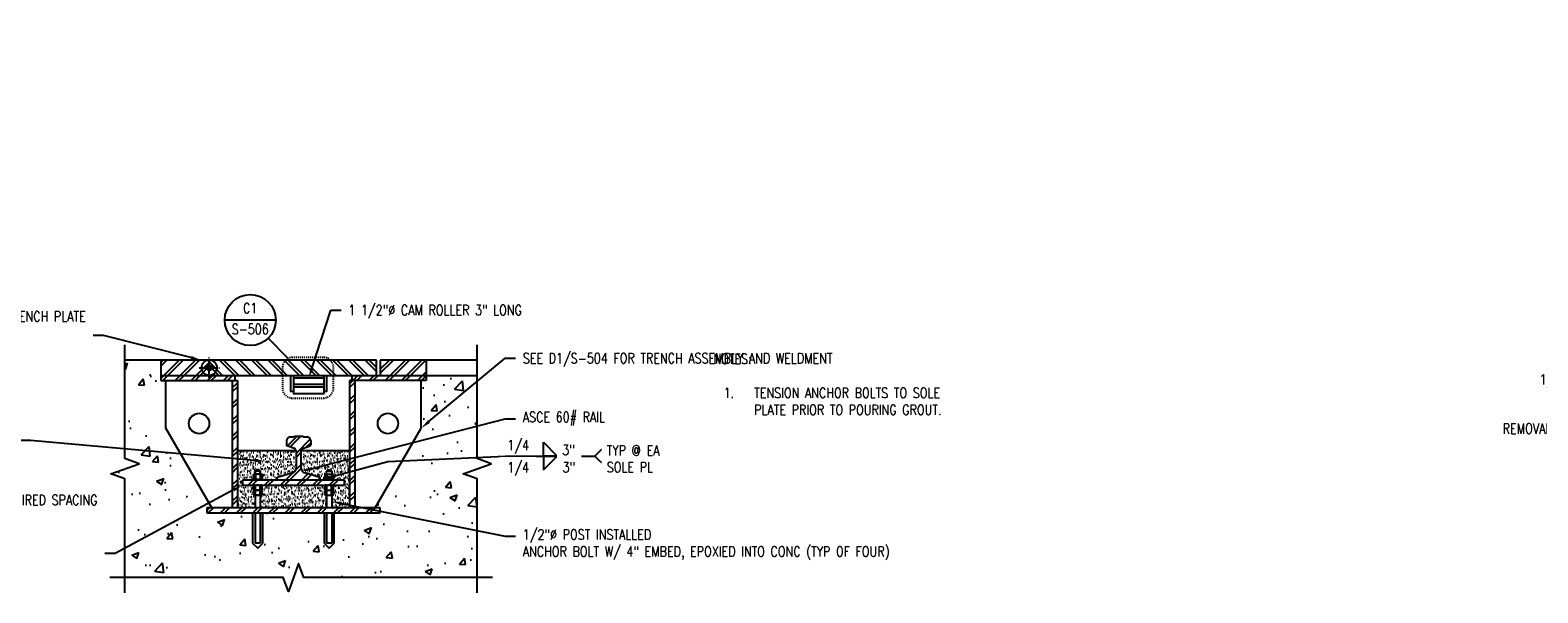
# Model space of a CAD drawing. Header units: inches. Extents: x -95 to 872, y 73 to 257.
# Tile 17 of 31: x 490 to 638, y 85 to 140. Entities that reach past the tile are written whole.
import ezdxf
from ezdxf import colors
from ezdxf.entities.mleader import LeaderData, LeaderLine
from ezdxf.enums import TextEntityAlignment as Align
from ezdxf.math import Vec2, Vec3

# ---------------------------------------------------------------- set-up
doc = ezdxf.new("R2010")
doc.units = ezdxf.units.IN
doc.header["$MEASUREMENT"] = 0
doc.linetypes.add('CENTER2', pattern=[1.125, 0.75, -0.125, 0.125, -0.125])
doc.linetypes.add('Dash', pattern=[0.25, 0.125, -0.125])
for name, color, linetype in [('A-ANNO-NOTE', 2, 'Continuous'), ('A-ANNO-SYMB', 2, 'Continuous'), ('G-ANNO-REFR', 2, 'Continuous'), ('G-Anno-Std-Cntr', 1, 'CENTER2'), ('M-DETL-PATT', 1, 'Continuous'), ('S-ANNO-NOTE', 2, 'Continuous'), ('S-ANNO-SYMB', 2, 'Continuous'), ('S-ANNO-TEXT', 2, 'Continuous'), ('S-DETL', 90, 'Continuous'), ('S-DETL-MEDM', 3, 'Continuous'), ('S-DETL-THIN', 1, 'Continuous')]:
    doc.layers.add(name, color=color, linetype=linetype)
doc.layers.add('A-WALL-PATT', color=9, linetype='Continuous', lineweight=18, true_color=0x808080)
doc.styles.add('AEC_COMN_TITLE', font='romans.shx', dxfattribs={"width": 0.8, "height": 0.1875})
doc.styles.add('Annotative', font='romans.shx', dxfattribs={"width": 0.8, "height": 0.125})
doc.styles.add('ROMANS', font='romans.shx', dxfattribs={"width": 0.8})
pattern_1 = [(45, (455.7008, -8.487), (-0.79196, 0.79196), []), (45, (455.7008, -7.287), (-0.79196, 0.79196), [])]

# ---------------------------------------------------------------- blocks, each defined once
blk = doc.blocks.new('*U24')
at = {"layer": 'G-Anno-Std-Cntr', "color": 0, "lineweight": -3, "transparency": 16777216}
for p, q in [((-1, 0), (-0.05, 0)), ((0, 0.05), (0, 1)), ((0.05, 0), (1, 0)), ((0, -1), (0, -0.05))]:
    blk.add_line(p, q, dxfattribs=at)
at = {"layer": 'G-Anno-Std-Cntr', "color": 0, "linetype": 'Continuous', "lineweight": -3, "transparency": 16777216}
for p, q in [((-0.03, 0), (0.03, 0)), ((0, -0.03), (0, 0.03))]:
    blk.add_line(p, q, dxfattribs=at)
blk = doc.blocks.new('HDR-Si_Weld-Symbol - Both-1969908-TRENCH AT MAGAZINE OPEN COVER')
at = {"layer": 'A-ANNO-NOTE'}
for p, q in [((0.031, 0.169), (0.2, 0)), ((0.031, 0), (0.031, 0.169)), ((0.661, 0), (0.786, 0.125)), ((-0.437, 0), (0.671, 0)), ((0.2, 0), (0.031, 0)), ((0.031, -0.169), (0.2, 0)), ((0.031, 0), (0.031, -0.169)), ((0.2, 0), (0.031, 0)), ((0.661, 0), (0.786, -0.125))]:
    blk.add_line(p, q, dxfattribs=at)
blk = doc.blocks.new('Detail Callout AEC')
at = {"color": 0, "linetype": 'ByBlock', "lineweight": -3, "transparency": 16777216}
blk.add_line((0.25, 0), (-0.25, 0), dxfattribs=at)
blk.add_circle((0, 0), 0.25, dxfattribs=at)
at = {"color": 0, "linetype": 'ByBlock', "lineweight": -3, "transparency": 16777216, "style": 'AEC_COMN_TITLE'}
for tag, p in [('VIEWNUMBER', (0, 0.051)), ('SHEETNUMBER', (0, -0.126))]:
    blk.add_attdef(tag, text='', height=0.0938, dxfattribs=at).set_placement(p, align=Align.CENTER)

msp = doc.modelspace()

# ---------------------------------------------------------------- hatches: boundary and pattern name
at = {"layer": 'A-WALL-PATT', "lineweight": -3}
h = msp.add_hatch(dxfattribs=at)
h.set_pattern_fill('AR-CONC', color=8, style=0)
h.set_pattern_definition([(50, (20.8815, -8.487), (7.1726, -0.62752), [0.75, -8.25]), (355, (20.8815, -8.487), (-1.38751, 7.52192), [0.6, -6.6]), (100.4514, (21.479, -8.539), (5.78509, 6.8944), [0.6374, -7.01142]), (46.1842, (20.8815, -6.487), (10.67241, -1.6552), [1.125, -12.375]), (96.6356, (21.771, -6.625), (9.34662, 9.74119), [0.9561, -10.51714]), (351.1842, (20.881, -6.487), (9.34662, 9.74119), [0.9, -9.9]), (21, (21.8815, -6.987), (5.96907, -4.02619), [0.75, -8.25]), (326, (21.8815, -6.987), (2.43315, 7.2515), [0.6, -6.6]), (71.4514, (22.379, -7.3225), (8.40222, 3.22531), [0.6374, -7.01142]), (37.5, (20.8815, -8.487), (0.121599, 3.328939), [0, -6.52, 0, -6.7, 0, -6.625]), (7.5, (20.8815, -8.487), (2.630695, 3.944117), [0, -3.82, 0, -6.37, 0, -2.525]), (327.5, (18.6515, -8.487), (5.338224, -0.225549), [0, -2.5, 0, -7.8, 0, -10.35]), (317.5, (17.6515, -8.487), (5.83186, 1.00105), [0, -3.25, 0, -5.18, 0, -7.35])])
h.paths.add_polyline_path([(534.203, 86.05), (534.203, 95.6989), (532.8293, 96.1989), (535.5767, 97.1989), (534.203, 97.6989), (534.203, 105.8478), (529.203, 105.8478), (529.203, 105.3478), (528.703, 105.3478), (528.703, 100.6748), (524.203, 92.8806), (524.703, 92.8806), (524.703, 92.3806), (520.203, 92.3806), (520.203, 89.4274), (519.703, 88.9274), (519.203, 89.4274), (519.203, 92.3806), (513.203, 92.3806), (513.203, 89.4274), (512.703, 88.9274), (512.203, 89.4274), (512.203, 92.3806), (507.703, 92.3806), (507.703, 92.8806), (508.203, 92.8806), (503.703, 100.6748), (503.703, 105.3478), (503.203, 105.3478), (503.203, 107.3478), (499.6952, 107.3478), (499.6952, 97.6989), (501.0689, 97.1989), (498.3215, 96.1989), (499.6952, 95.6989), (499.6952, 86.05), (515.203, 86.05), (515.703, 84.6763), (516.703, 87.4237), (517.203, 86.05)])
at = {"layer": 'M-DETL-PATT', "lineweight": -3}
h = msp.add_hatch(dxfattribs=at)
h.set_pattern_fill('FP_1', color=8, style=0, pattern_type=2)
h.set_pattern_definition(pattern_1)
h.paths.add_polyline_path([(503.203, 105.8478), (507.953, 105.8478), (507.953, 107.3478), (503.203, 107.3478)])
h = msp.add_hatch(dxfattribs=at)
h.set_pattern_fill('FP_3', color=8, style=0, pattern_type=2)
h.set_pattern_definition([(135, (455.7008, -8.487), (-0.79196, -0.79196), []), (135, (455.7008, -7.287), (-0.79196, -0.79196), [])])
h.paths.add_polyline_path([(507.953, 105.8478), (524.3369, 105.8478), (524.3369, 107.348), (507.953, 107.348)])
h = msp.add_hatch(dxfattribs=at)
h.set_pattern_fill('FP_1', color=8, style=0, pattern_type=2)
h.set_pattern_definition(pattern_1)
h.paths.add_polyline_path([(528.703, 105.8478), (529.203, 105.8478), (529.203, 107.3478), (524.703, 107.3478), (524.703, 105.8478)])
h = msp.add_hatch(dxfattribs=at)
h.set_pattern_fill('FP_1', color=8, style=0, pattern_type=2)
h.set_pattern_definition(pattern_1)
h.paths.add_polyline_path([(503.703, 105.3478), (510.453, 105.3478), (510.453, 105.8478), (503.203, 105.8478), (503.203, 105.3478)])
h.paths.add_polyline_path([(524.703, 105.3478), (529.203, 105.3478), (529.203, 105.8478), (521.953, 105.8478), (521.953, 105.3478)])
h = msp.add_hatch(dxfattribs=at)
h.set_pattern_fill('FP_1', color=8, style=0, pattern_type=2)
h.set_pattern_definition(pattern_1)
h.paths.add_polyline_path([(510.203, 92.8806), (510.703, 92.8806), (510.703, 96.8103), (510.6965, 96.8088), (510.6775, 97.1416), (510.703, 97.1416), (510.703, 105.3478), (510.203, 105.3478), (510.203, 97.809)])
h.paths.add_polyline_path([(521.703, 92.8806), (522.203, 92.8806), (522.203, 105.3478), (521.703, 105.3478), (521.703, 98.4439)])
h = msp.add_hatch(dxfattribs=at)
h.set_pattern_fill('FP_1', color=8, style=0, pattern_type=2)
h.set_pattern_definition(pattern_1)
h.paths.add_polyline_path([(514.6405, 95.5978), (518.7817, 95.6), (518.7967, 95.6062), (518.8097, 95.6161), (518.8196, 95.6291), (518.8259, 95.6441), (518.828, 95.6603), (518.8259, 95.8169), (518.8199, 95.8318), (518.8103, 95.8446), (518.7978, 95.8546), (518.7831, 95.861), (517.3119, 96.2937), (517.1946, 96.3453), (517.0943, 96.425), (517.0176, 96.5276), (516.9694, 96.6463), (516.953, 96.7734), (516.953, 98.4439), (516.9601, 98.5032), (516.9811, 98.5591), (517.0148, 98.6085), (517.0592, 98.6484), (517.1118, 98.6767), (517.8664, 98.9742), (517.8842, 98.9961), (517.8905, 99.0235), (517.8905, 99.4381), (517.8789, 99.5305), (517.845, 99.6172), (517.7906, 99.6929), (517.7194, 99.7528), (517.6355, 99.7933), (517.5443, 99.812), (517.0779, 99.8456), (516.9628, 99.8478), (516.3281, 99.8456), (516.2131, 99.839), (515.8617, 99.812), (515.7705, 99.7933), (515.6866, 99.7528), (515.6154, 99.6929), (515.561, 99.6172), (515.5271, 99.5305), (515.5155, 99.4381), (515.5155, 99.0235), (515.5218, 98.9961), (515.5396, 98.9742), (515.5651, 98.9624), (516.2942, 98.6767), (516.3468, 98.6484), (516.3912, 98.6085), (516.4249, 98.5591), (516.4459, 98.5032), (516.453, 98.4439), (516.453, 96.7734), (516.4366, 96.6463), (516.3884, 96.5276), (516.3117, 96.425), (516.2114, 96.3453), (516.0941, 96.2937), (514.6082, 95.8546), (514.5957, 95.8446), (514.5861, 95.8318), (514.5801, 95.8169), (514.578, 95.8011), (514.5801, 95.6441), (514.5864, 95.6291), (514.5963, 95.6161), (514.6092, 95.6062), (514.6243, 95.6)])
h = msp.add_hatch(dxfattribs=at)
h.set_pattern_fill('AR-SAND', color=8, scale=0.25, style=0)
h.set_pattern_definition([(37.5, (6e-14, 0), (-0.01574834, 0.48170594), [0, -0.38, 0, -0.425, 0, -0.40625]), (7.5, (6e-14, 0), (0.4424442, 0.7055365), [0, -0.205, 0, -0.3425, 0, -0.13125]), (327.5, (-0.3075, 0), (0.77853547, 0.00141476), [0, -0.125, 0, -0.45, 0, -0.5875]), (317.5, (-0.3075, 0), (0.75153165, 0.2194189), [0, -0.0625, 0, -0.295, 0, -0.3375])])
h.paths.add_polyline_path([(521.703, 98.4439), (516.953, 98.4439), (516.953, 96.7734, 0.33270641), (517.3119, 96.2937), (518.7831, 95.861, -0.33270641), (518.828, 95.8011), (518.828, 95.6603, -0.41421356), (518.7655, 95.5978), (519.203, 95.5978), (519.203, 95.6603), (519.3717, 95.6603, -0.26247591), (519.278, 95.7132), (519.278, 96.1075, -0.26247591), (519.3717, 96.1603), (519.453, 96.1603), (519.453, 96.4692, 0.21458834), (519.5379, 96.5563, -0.31496944), (519.5966, 96.5973), (519.8094, 96.5973, -0.31496944), (519.8681, 96.5563, 0.21458834), (519.953, 96.4692), (519.953, 96.1603), (520.0343, 96.1603, -0.26247591), (520.128, 96.1075), (520.128, 95.7132, -0.26247591), (520.0343, 95.6603), (520.203, 95.6603), (520.203, 95.5978), (521.203, 95.5978), (521.203, 95.0978), (520.0234, 95.0978, -0.28912077), (520.128, 95.0455), (520.128, 94.6512, -0.24384896), (520.0419, 94.5986, -0.24384896), (520.128, 94.546), (520.128, 94.1518, -0.26247591), (520.0343, 94.0989), (519.953, 94.0989), (519.953, 92.8806), (521.703, 92.8806)])
h.paths.add_polyline_path([(519.453, 92.8806), (519.453, 94.0989), (519.3717, 94.0989, -0.26247591), (519.278, 94.1518), (519.278, 94.546, -0.23617522), (519.3609, 94.5984), (519.3717, 94.5984, -0.26247591), (519.278, 94.6512), (519.278, 95.0455, -0.23617522), (519.3609, 95.0978), (513.0234, 95.0978, -0.28912077), (513.128, 95.0455), (513.128, 94.6512, -0.24384896), (513.0419, 94.5986, -0.24384896), (513.128, 94.546), (513.128, 94.1518, -0.26247591), (513.0343, 94.0989), (512.953, 94.0989), (512.953, 92.8806)])
h.paths.add_polyline_path([(510.703, 98.4439), (510.703, 92.8806), (512.453, 92.8806), (512.453, 94.0989), (512.3717, 94.0989, -0.26247591), (512.278, 94.1518), (512.278, 94.546, -0.23617522), (512.3609, 94.5984), (512.3717, 94.5984, -0.26247591), (512.278, 94.6512), (512.278, 95.0455, -0.23617522), (512.3609, 95.0978), (511.203, 95.0978), (511.203, 95.5978), (512.203, 95.5978), (512.203, 95.6603), (512.3717, 95.6603, -0.26247591), (512.278, 95.7132), (512.278, 96.1075, -0.26247591), (512.3717, 96.1603), (512.453, 96.1603), (512.453, 96.4692, 0.21458834), (512.5379, 96.5563, -0.31496944), (512.5966, 96.5973), (512.8094, 96.5973, -0.31496944), (512.8681, 96.5563, 0.21458834), (512.953, 96.4692), (512.953, 96.1603), (513.0343, 96.1603, -0.26247591), (513.128, 96.1075), (513.128, 95.7132, -0.26247591), (513.0343, 95.6603), (513.203, 95.6603), (513.203, 95.5978), (514.6405, 95.5978, -0.41421356), (514.578, 95.6603), (514.578, 95.8011, -0.33270641), (514.6229, 95.861), (516.0941, 96.2937, 0.33270641), (516.453, 96.7734), (516.453, 98.4439)])
h = msp.add_hatch(dxfattribs=at)
h.set_pattern_fill('FP_1', color=8, style=0, pattern_type=2)
h.set_pattern_definition(pattern_1)
h.paths.add_polyline_path([(519.4955, 95.0978), (521.203, 95.0978), (521.203, 95.5978), (511.203, 95.5978), (511.203, 95.0978), (518.828, 95.0978)])
h = msp.add_hatch(dxfattribs=at)
h.set_pattern_fill('FP_1', color=8, style=0, pattern_type=2)
h.set_pattern_definition(pattern_1)
h.paths.add_polyline_path([(508.9275, 92.3806), (524.703, 92.3806), (524.703, 92.8806), (507.703, 92.8806), (507.703, 92.3806)])

# ---------------------------------------------------------------- linework, layer by layer
at = {"layer": 'A-ANNO-NOTE', "lineweight": -3}
msp.add_line((525.439, 97.4266), (536.944, 97.9469), dxfattribs=at)
at = {"layer": 'A-ANNO-SYMB', "lineweight": -3}
msp.add_line((515.6739, 107.5094), (513.7196, 109.4827), dxfattribs=at)
at = {"layer": 'A-ANNO-SYMB', "linetype": 'Dash', "lineweight": -3, "ltscale": 0.5}
msp.add_lwpolyline([(515.1176, 106.6132), (515.1176, 104.6251, 0.41421356), (516.1176, 103.6251), (519.1287, 103.6251, 0.41421356), (520.1287, 104.6251), (520.1287, 106.6132, 0.41421356), (519.1287, 107.6132), (516.1176, 107.6132, 0.41421356)], format="xyb", close=True, dxfattribs=at)
at = {"layer": 'S-DETL', "lineweight": -3}
for p, q in [((503.203, 107.3478), (499.6952, 107.3478)), ((529.203, 105.8478), (534.203, 105.8478))]:
    msp.add_line(p, q, dxfattribs=at)
at = {"layer": 'S-DETL-MEDM', "lineweight": -3}
for p, q in [((524.3369, 107.348), (503.203, 107.348)), ((503.203, 107.3478), (503.203, 105.3478)), ((524.3369, 105.8478), (524.3369, 107.348)), ((524.703, 107.3478), (524.703, 105.8478)), ((534.203, 107.3478), (524.703, 107.3478)), ((529.203, 107.3478), (529.203, 105.3478)), ((503.203, 105.8478), (534.203, 105.8478)), ((503.203, 105.3478), (510.703, 105.3478)), ((503.703, 100.6748), (503.703, 105.3478)), ((510.203, 105.3478), (510.203, 92.8806)), ((510.453, 105.8478), (510.453, 105.3478)), ((510.703, 105.3478), (510.703, 92.8806)), ((529.203, 105.3478), (521.703, 105.3478)), ((521.703, 105.3478), (521.703, 92.8806)), ((521.953, 105.3478), (521.953, 105.8478)), ((522.203, 105.3478), (522.203, 92.8806)), ((528.703, 100.6748), (528.703, 105.3478)), ((508.203, 92.8806), (503.703, 100.6748)), ((524.203, 92.8806), (528.703, 100.6748)), ((515.5155, 99.4381), (515.5155, 99.0235)), ((516.2942, 98.6767), (515.5651, 98.9624)), ((515.8617, 99.812), (516.2131, 99.839)), ((516.9628, 99.8478), (516.4432, 99.8478)), ((517.1118, 98.6767), (517.8409, 98.9624)), ((517.1929, 99.839), (517.5443, 99.812)), ((517.8905, 99.4381), (517.8905, 99.0235)), ((516.453, 98.4439), (510.703, 98.4439)), ((516.453, 98.4439), (516.453, 96.7734)), ((516.953, 96.7734), (516.953, 98.4439)), ((521.703, 98.4439), (516.953, 98.4439)), ((512.278, 96.1075), (512.278, 95.7132)), ((513.0343, 96.1603), (512.3717, 96.1603)), ((512.953, 96.4692), (512.453, 96.4692)), ((512.453, 96.4692), (512.453, 96.1603)), ((512.4655, 96.1075), (512.4655, 95.7132)), ((512.8094, 96.5973), (512.5966, 96.5973)), ((512.9405, 96.1075), (512.9405, 95.7132)), ((512.953, 96.1603), (512.953, 96.4692)), ((513.128, 96.1075), (513.128, 95.7132)), ((516.0941, 96.2937), (514.6229, 95.861)), ((518.7831, 95.861), (517.3119, 96.2937)), ((519.278, 96.1075), (519.278, 95.7132)), ((519.3717, 96.1603), (520.0343, 96.1603)), ((519.453, 96.1603), (519.453, 96.4692)), ((519.453, 96.4692), (519.953, 96.4692)), ((519.4655, 96.1075), (519.4655, 95.7132)), ((519.5966, 96.5973), (519.8094, 96.5973)), ((519.9405, 96.1075), (519.9405, 95.7132)), ((519.953, 96.4692), (519.953, 96.1603)), ((520.128, 96.1075), (520.128, 95.7132)), ((521.203, 95.5978), (511.203, 95.5978)), ((511.203, 95.5978), (511.203, 95.0978)), ((511.203, 95.0978), (521.203, 95.0978)), ((513.203, 95.6603), (512.203, 95.6603)), ((512.203, 95.6603), (512.203, 95.5978)), ((512.278, 94.6512), (512.278, 95.0455)), ((512.278, 94.1518), (512.278, 94.546)), ((513.0343, 94.5984), (512.3717, 94.5984)), ((512.4655, 94.6512), (512.4655, 95.0455)), ((512.4655, 94.1518), (512.4655, 94.546)), ((512.9405, 94.6512), (512.9405, 95.0455)), ((512.9405, 94.1518), (512.9405, 94.546)), ((513.128, 94.6512), (513.128, 95.0455)), ((513.128, 94.1518), (513.128, 94.546)), ((513.203, 95.5978), (513.203, 95.6603)), ((514.578, 95.8011), (514.578, 95.6603)), ((518.828, 95.6603), (518.828, 95.8011)), ((519.203, 95.5978), (519.203, 95.6603)), ((519.203, 95.6603), (520.203, 95.6603)), ((519.278, 94.6512), (519.278, 95.0455)), ((519.278, 94.1518), (519.278, 94.546)), ((519.3717, 94.5984), (520.0343, 94.5984)), ((519.4655, 94.6512), (519.4655, 95.0455)), ((519.4655, 94.1518), (519.4655, 94.546)), ((519.9405, 94.6512), (519.9405, 95.0455)), ((519.9405, 94.1518), (519.9405, 94.546)), ((520.128, 94.6512), (520.128, 95.0455)), ((520.128, 94.1518), (520.128, 94.546)), ((520.203, 95.6603), (520.203, 95.5978)), ((521.203, 95.0978), (521.203, 95.5978)), ((513.0343, 94.0989), (512.3717, 94.0989)), ((512.453, 94.0989), (512.453, 92.8806)), ((512.953, 94.0989), (512.953, 92.8806)), ((519.3717, 94.0989), (520.0343, 94.0989)), ((519.453, 94.0989), (519.453, 92.8806)), ((519.953, 94.0989), (519.953, 92.8806)), ((524.703, 92.8806), (507.703, 92.8806)), ((507.703, 92.8806), (507.703, 92.3806)), ((507.703, 92.3806), (524.703, 92.3806)), ((512.453, 92.3806), (512.453, 89.4274)), ((512.953, 92.3806), (512.953, 89.4274)), ((519.453, 92.3806), (519.453, 89.4274)), ((519.953, 92.3806), (519.953, 89.4274)), ((524.703, 92.3806), (524.703, 92.8806)), ((512.953, 89.4274), (512.453, 89.4274)), ((519.953, 89.4274), (519.453, 89.4274))]:
    msp.add_line(p, q, dxfattribs=at)
for points in [[(499.6952, 84.55), (499.6952, 95.6989), (498.3215, 96.1989), (501.0689, 97.1989), (499.6952, 97.6989), (499.6952, 108.8478)], [(534.203, 84.55), (534.203, 95.6989), (532.8293, 96.1989), (535.5767, 97.1989), (534.203, 97.6989), (534.203, 108.8478)], [(516.203, 105.8478), (516.203, 104.2758), (515.953, 104.2758), (515.953, 105.8478)], [(519.453, 105.8478), (519.453, 104.2758), (519.203, 104.2758), (519.203, 105.8478)], [(535.703, 86.05), (517.203, 86.05), (516.703, 87.4237), (515.703, 84.6763), (515.203, 86.05), (498.1952, 86.05)]]:
    msp.add_lwpolyline(points, dxfattribs=at)
for centre, radius in [((507.953, 106.5978), 0.75), ((507.953, 106.5978), 0.25), ((506.953, 101.1363), 1), ((525.453, 101.1363), 1)]:
    msp.add_circle(centre, radius, dxfattribs=at)
for centre, radius, start, end in [((515.8905, 99.4381), 0.375, 94.398705, 180), ((515.578, 99.0235), 0.0625, 180, 258.111342), ((516.4432, 96.8478), 3, 90, 94.398705), ((516.9628, 96.8478), 3, 85.601295, 90), ((517.5155, 99.4381), 0.375, 0, 85.601295), ((517.828, 99.0235), 0.0625, 281.888658, 0), ((516.203, 98.4439), 0.25, 0, 68.602314), ((517.203, 98.4439), 0.25, 111.397686, 180), ((512.3717, 96.0508), 0.1096, 31.171949, 148.828051), ((512.3987, 96.6071), 0.1482, 291.486002, 339.931337), ((512.703, 95.5946), 0.5652, 65.153553, 114.846447), ((512.5966, 96.5348), 0.0625, 90, 159.931337), ((512.8094, 96.5348), 0.0625, 20.068663, 90), ((513.0073, 96.6071), 0.1482, 200.068663, 248.513998), ((513.0343, 96.0508), 0.1096, 31.171949, 148.828051), ((515.953, 96.7734), 0.5, 286.38954, 360), ((517.453, 96.7734), 0.5, 180, 253.61046), ((519.3717, 96.0508), 0.1096, 31.171949, 148.828051), ((519.3987, 96.6071), 0.1482, 291.486002, 339.931337), ((519.703, 95.5946), 0.5652, 65.153553, 114.846447), ((519.5966, 96.5348), 0.0625, 90, 159.931337), ((519.8094, 96.5348), 0.0625, 20.068663, 90), ((520.0073, 96.6071), 0.1482, 200.068663, 248.513998), ((520.0343, 96.0508), 0.1096, 31.171949, 148.828051), ((512.3717, 95.7699), 0.1096, 211.171949, 328.828051), ((512.3717, 94.9888), 0.1096, 31.171949, 148.828051), ((512.3717, 94.7079), 0.1096, 211.171949, 328.828051), ((512.3717, 94.4893), 0.1096, 31.171949, 148.828051), ((512.703, 96.2261), 0.5652, 245.153553, 294.846447), ((512.703, 94.5326), 0.5652, 65.153553, 114.846447), ((512.703, 95.1641), 0.5652, 245.153553, 294.846447), ((512.703, 94.0331), 0.5652, 65.153553, 114.846447), ((513.0343, 95.7699), 0.1096, 211.171949, 328.828051), ((513.0343, 94.9888), 0.1096, 31.171949, 148.828051), ((513.0343, 94.7079), 0.1096, 211.171949, 328.828051), ((513.0343, 94.4893), 0.1096, 31.171949, 148.828051), ((514.6405, 95.8011), 0.0625, 106.38954, 180), ((514.6405, 95.6603), 0.0625, 180, 270), ((518.7655, 95.6603), 0.0625, 270, 0), ((518.7655, 95.8011), 0.0625, 0, 73.61046), ((519.3717, 95.7699), 0.1096, 211.171949, 328.828051), ((519.3717, 94.9888), 0.1096, 31.171949, 148.828051), ((519.3717, 94.7079), 0.1096, 211.171949, 328.828051), ((519.3717, 94.4893), 0.1096, 31.171949, 148.828051), ((519.703, 96.2261), 0.5652, 245.153553, 294.846447), ((519.703, 94.5326), 0.5652, 65.153553, 114.846447), ((519.703, 95.1641), 0.5652, 245.153553, 294.846447), ((519.703, 94.0331), 0.5652, 65.153553, 114.846447), ((520.0343, 95.7699), 0.1096, 211.171949, 328.828051), ((520.0343, 94.9888), 0.1096, 31.171949, 148.828051), ((520.0343, 94.7079), 0.1096, 211.171949, 328.828051), ((520.0343, 94.4893), 0.1096, 31.171949, 148.828051), ((512.3717, 94.2085), 0.1096, 211.171949, 328.828051), ((512.703, 94.6647), 0.5652, 245.153553, 294.846447), ((513.0343, 94.2085), 0.1096, 211.171949, 328.828051), ((519.3717, 94.2085), 0.1096, 211.171949, 328.828051), ((519.703, 94.6647), 0.5652, 245.153553, 294.846447), ((520.0343, 94.2085), 0.1096, 211.171949, 328.828051)]:
    msp.add_arc(centre, radius, start, end, dxfattribs=at)
at = {"layer": 'S-DETL-THIN', "lineweight": -3}
for p, q in [((507.953, 107.3478), (503.203, 107.3478)), ((519.203, 104.9569), (516.203, 104.9569)), ((519.203, 104.7069), (516.203, 104.7069)), ((512.203, 92.3806), (512.203, 89.4274)), ((513.203, 89.4274), (513.203, 92.3806)), ((519.203, 92.3806), (519.203, 89.4274)), ((520.203, 89.4274), (520.203, 92.3806)), ((512.203, 89.4274), (512.703, 88.9274)), ((512.703, 88.9274), (513.203, 89.4274)), ((519.203, 89.4274), (519.703, 88.9274)), ((519.703, 88.9274), (520.203, 89.4274))]:
    msp.add_line(p, q, dxfattribs=at)
msp.add_lwpolyline([(519.203, 104.0819), (519.203, 105.5819), (516.203, 105.5819), (516.203, 104.0819)], close=True, dxfattribs=at)

# ---------------------------------------------------------------- block references
at = {"layer": 'A-ANNO-NOTE', "lineweight": -3, "xscale": 8, "yscale": 8, "zscale": 8}
msp.add_blockref('HDR-Si_Weld-Symbol - Both-1969908-TRENCH AT MAGAZINE OPEN COVER', (540.435, 97.9469), dxfattribs=at)
at = {"layer": 'G-ANNO-REFR', "lineweight": -3}
ref = msp.add_blockref('Detail Callout AEC', (511.9617, 111.2577), dxfattribs=dict(at, xscale=10, yscale=10, zscale=60))
ref.add_attrib('VIEWNUMBER', 'C1', dxfattribs={"layer": 'S-ANNO-TEXT', "color": 1, "transparency": 16777216, "height": 1, "style": 'ROMANS', "width": 0.8}).set_placement((511.9617, 111.6327), align=Align.BOTTOM_CENTER)
ref.add_attrib('SHEETNUMBER', 'S-506', dxfattribs={"layer": 'S-ANNO-TEXT', "color": 1, "transparency": 16777216, "height": 1, "style": 'ROMANS', "width": 0.8}).set_placement((511.9617, 109.8819), align=Align.CENTER)
at = {"layer": 'G-Anno-Std-Cntr', "lineweight": -3}
msp.add_blockref('*U24', (507.953, 106.5978), dxfattribs=at)

# ---------------------------------------------------------------- texts
at = {"layer": 'A-ANNO-NOTE', "insert": (557.3376, 107.9673), "char_height": 1, "width": 26.138523, "attachment_point": 1, "style": 'Annotative'}
msp.add_mtext('NOTES:\\P\\P\\pxi-3,l4,t4;1.^ITENSION ANCHOR BOLTS TO SOLE PLATE PRIOR TO POURING GROUT.', dxfattribs=at)

# ---------------------------------------------------------------- leaders
at = {"layer": 'S-ANNO-NOTE', "lineweight": -3}
ml = msp.add_multileader_mtext('Standard', dxfattribs=at)
ml.set_content('\\A1;1 1/2" THICK SS TRENCH PLATE', color=256, style='Annotative')
ml.set_leader_properties(color=1, linetype='ByLayer', lineweight=-1)
ml.build(insert=Vec2(0, 0))
ml.multileader.update_dxf_attribs({"text_right_attachment_type": 3, "dogleg_length": 0.125, "arrow_head_size": 1, "scale": 8})
ctx = ml.context
ctx.base_point, ctx.scale, ctx.char_height, ctx.arrow_head_size, ctx.landing_gap_size, ctx.plane_origin = Vec3(645.9495, 139.0714), 8, 1, 1, 0.72, Vec3(662.0353, 160.2943)
ctx.right_attachment, ctx.text_align_type = 3, 2
notes = []
notes.append((ctx, [(0, (1, 1, 0), (658.98, 137.2143), (-1, 0), 1, [(0, [(673.3861, 128.6664)], 0, [])])]))
ctx.mtext.insert, ctx.mtext.width, ctx.mtext.alignment, ctx.mtext.flow_direction = Vec3(657.26, 139.5714), 14.190132, 3, 5
ml = msp.add_multileader_mtext('Standard', dxfattribs=at)
ml.set_content('\\pxt3.2,6.4,9.6,12.8,16,19.2,22.4,25.6,28.8,32,35.2,38.4,41.6,44.8,48,51.2,54.4,57.6,60.8,64,67.2,70.4,73.6,76.8,80,83.2,86.4,89.6,92.8,96,99.2,102.4;NEOPRENE WEATHER STRIP (CONT) FASTEN W/FLAT HEAD SOCKET CAP SCREWS @ 6" OC, TYP 2"', color=256, style='Annotative')
ml.set_leader_properties(color=1, linetype='ByLayer', lineweight=-1)
ml.build(insert=Vec2(0, 0))
ml.multileader.update_dxf_attribs({"text_right_attachment_type": 3, "dogleg_length": 0.125, "arrow_head_size": 1, "scale": 8})
ctx = ml.context
ctx.base_point, ctx.scale, ctx.char_height, ctx.arrow_head_size, ctx.landing_gap_size, ctx.plane_origin = Vec3(276.1727, 119.3868), 8, 1, 1, 0.72, Vec3(298.2537, 111.0401)
ctx.right_attachment = 3
notes.append((ctx, [(0, (1, 1, 0), (275.1727, 119.3868), (1, 0), 1, [(0, [(272.7972, 109.3442)], 0, [])])]))
ctx.mtext.insert, ctx.mtext.width, ctx.mtext.flow_direction = Vec3(276.8927, 119.9821), 32.209871, 5
ml = msp.add_multileader_mtext('Standard', dxfattribs=at)
ml.set_content('\\A1;1 1/2"%%C CAM ROLLER 3" LONG', color=256, style='Annotative')
ml.set_leader_properties(color=1, linetype='ByLayer', lineweight=-1)
ml.build(insert=Vec2(0, 0))
ml.multileader.update_dxf_attribs({"text_right_attachment_type": 3, "dogleg_length": 0.125, "arrow_head_size": 1, "scale": 8})
ctx = ml.context
ctx.base_point, ctx.scale, ctx.char_height, ctx.arrow_head_size, ctx.landing_gap_size, ctx.plane_origin = Vec3(520.8582, 112.243), 8, 1, 1, 0.72, Vec3(499.3165, 138.7487)
ctx.right_attachment = 3
notes.append((ctx, [(1, (1, 1, 0), (519.8582, 112.243), (1, 0), 1, [(0, [(517.703, 105.5819)], 0, [])])]))
ctx.mtext.insert, ctx.mtext.width, ctx.mtext.flow_direction = Vec3(521.5782, 112.743), 13.578594, 5
ml = msp.add_multileader_mtext('Standard', dxfattribs=at)
ml.set_content('\\pxt3.2,6.4,9.6,12.8,16,19.2,22.4,25.6,28.8,32,35.2,38.4,41.6,44.8,48,51.2,54.4,57.6,60.8,64,67.2,70.4,73.6,76.8,80,83.2,86.4,89.6,92.8,96,99.2,102.4;1/4"∅ CAST-IN INSERTS (TYP)', color=256, style='Annotative')
ml.set_leader_properties(color=1, linetype='ByLayer', lineweight=-1)
ml.build(insert=Vec2(0, 0))
ml.multileader.update_dxf_attribs({"text_right_attachment_type": 3, "dogleg_length": 0.125, "arrow_head_size": 1, "scale": 8})
ctx = ml.context
ctx.base_point, ctx.scale, ctx.char_height, ctx.arrow_head_size, ctx.landing_gap_size, ctx.plane_origin = Vec3(645.1876, 105.2799), 8, 1, 1, 0.72, Vec3(664.9168, 98.2132)
ctx.right_attachment, ctx.text_align_type = 3, 2
notes.append((ctx, [(1, (1, 1, 0), (656.6562, 103.2322), (-1, 0), 1, [(0, [(677.6838, 112.5036)], 0, [])])]))
ctx.mtext.insert, ctx.mtext.width, ctx.mtext.alignment, ctx.mtext.flow_direction = Vec3(654.9362, 105.9465), 11.83138, 3, 5
ml = msp.add_multileader_mtext('Standard', dxfattribs=at)
ml.set_content('\\A1;1 1/2" THICK SS TRENCH PLATE', color=256, style='Annotative')
ml.set_leader_properties(color=1, linetype='ByLayer', lineweight=-1)
ml.build(insert=Vec2(0, 0))
ml.multileader.update_dxf_attribs({"text_right_attachment_type": 3, "dogleg_length": 0.125, "arrow_head_size": 1, "scale": 8})
ctx = ml.context
ctx.base_point, ctx.scale, ctx.char_height, ctx.arrow_head_size, ctx.landing_gap_size, ctx.plane_origin = Vec3(484.5435, 111.6196), 8, 1, 1, 0.72, Vec3(499.3165, 135.0349)
ctx.right_attachment, ctx.text_align_type = 3, 2
notes.append((ctx, [(0, (1, 1, 0), (497.574, 109.7624), (-1, 0), 1, [(0, [(507.1306, 107.348)], 0, [])])]))
ctx.mtext.insert, ctx.mtext.width, ctx.mtext.alignment, ctx.mtext.flow_direction = Vec3(495.854, 112.1196), 14.190132, 3, 5
ml = msp.add_multileader_mtext('Standard', dxfattribs=at)
ml.set_content('\\pxt3.2,6.4,9.6,12.8,16,19.2,22.4,25.6,28.8,32,35.2,38.4,41.6,44.8,48,51.2,54.4,57.6,60.8,64,67.2,70.4,73.6,76.8,80,83.2,86.4,89.6,92.8,96,99.2,102.4;{\\C256;SEE D1/S-504 FOR TRENCH ASSEMBLY AND WELDMENT}', color=256, style='Annotative')
ml.set_leader_properties(color=1, linetype='ByLayer', lineweight=-1)
ml.build(insert=Vec2(0, 0))
ml.multileader.update_dxf_attribs({"text_right_attachment_type": 3, "dogleg_length": 0.125, "arrow_head_size": 1, "scale": 8})
ctx = ml.context
ctx.base_point, ctx.scale, ctx.char_height, ctx.arrow_head_size, ctx.landing_gap_size, ctx.plane_origin = Vec3(537.944, 107.5208), 8, 1, 1, 0.72, Vec3(558.3858, 94.0687)
ctx.right_attachment = 3
notes.append((ctx, [(0, (1, 1, 0), (536.944, 107.5208), (1, 0), 1, [(0, [(528.703, 100.6748)], 0, [])])]))
ctx.mtext.insert, ctx.mtext.width, ctx.mtext.flow_direction = Vec3(538.664, 108.0208), 13.938234, 5
ml = msp.add_multileader_mtext('Standard', dxfattribs=at)
ml.set_content('\\A1;GROUT FILL', color=256, style='Annotative')
ml.set_leader_properties(color=1, linetype='ByLayer', lineweight=-1)
ml.build(insert=Vec2(0, 0))
ml.multileader.update_dxf_attribs({"text_right_attachment_type": 3, "dogleg_length": 0.125, "arrow_head_size": 1, "scale": 8})
ctx = ml.context
ctx.base_point, ctx.scale, ctx.char_height, ctx.arrow_head_size, ctx.landing_gap_size, ctx.plane_origin = Vec3(481.1911, 99.4725), 8, 1, 1, 0.72, Vec3(499.3165, 129.4287)
ctx.right_attachment, ctx.text_align_type = 3, 2
notes.append((ctx, [(0, (1, 1, 0), (490.4502, 99.4725), (-1, 0), 1, [(0, [(513.3952, 97.4376)], 0, [])])]))
ctx.mtext.insert, ctx.mtext.width, ctx.mtext.alignment, ctx.mtext.flow_direction = Vec3(488.7302, 99.9725), 7.934611, 3, 5
ml = msp.add_multileader_mtext('Standard', dxfattribs=at)
ml.set_content('\\A1;1/2" STL SOLE PL, CENTERED IN TRENCH SEE S-402 FOR REQUIRED SPACING', color=256, style='Annotative')
ml.set_leader_properties(color=1, linetype='ByLayer', lineweight=-1)
ml.build(insert=Vec2(0, 0))
ml.multileader.update_dxf_attribs({"text_right_attachment_type": 3, "dogleg_length": 0.125, "arrow_head_size": 1, "scale": 8})
ctx = ml.context
ctx.base_point, ctx.scale, ctx.char_height, ctx.arrow_head_size, ctx.landing_gap_size, ctx.plane_origin = Vec3(483.1721, 93.5931), 8, 1, 1, 0.72, Vec3(511.6969, 95.0977)
ctx.right_attachment, ctx.text_align_type = 3, 2
notes.append((ctx, [(0, (1, 1, 0), (498.7169, 88.4026), (-1, 0), 1, [(0, [(511.203, 95.0977)], 0, [])])]))
ctx.mtext.insert, ctx.mtext.width, ctx.mtext.alignment, ctx.mtext.flow_direction = Vec3(496.9969, 94.1407), 15.657158, 3, 5
ml = msp.add_multileader_mtext('Standard', dxfattribs=at)
ml.set_content('\\pxt3.2,6.4,9.6,12.8,16,19.2,22.4,25.6,28.8,32,35.2,38.4,41.6,44.8,48,51.2,54.4,57.6,60.8,64,67.2,70.4,73.6,76.8,80,83.2,86.4,89.6,92.8,96,99.2,102.4;1/2"∅ POST INSTALLED\\PANCHOR BOLT W/ 4" EMBED, EPOXIED INTO CONC (TYP OF FOUR)', color=256, style='Annotative')
ml.set_leader_properties(color=1, linetype='ByLayer', lineweight=-1)
ml.build(insert=Vec2(0, 0))
ml.multileader.update_dxf_attribs({"text_right_attachment_type": 3, "dogleg_length": 0.125, "arrow_head_size": 1, "scale": 8})
ctx = ml.context
ctx.base_point, ctx.scale, ctx.char_height, ctx.arrow_head_size, ctx.landing_gap_size, ctx.plane_origin = Vec3(537.944, 90.1006), 8, 1, 1, 0.72, Vec3(560.2414, 77.6503)
ctx.right_attachment = 3
notes.append((ctx, [(0, (1, 1, 0), (536.944, 90.1006), (1, 0), 1, [(0, [(519.953, 93.4898)], 0, [])])]))
ctx.mtext.insert, ctx.mtext.width, ctx.mtext.flow_direction = Vec3(538.664, 90.7672), 17.532113, 5
at = {"layer": 'S-ANNO-SYMB', "lineweight": -3}
ml = msp.add_multileader_mtext('Standard', dxfattribs=at)
ml.set_content('', color=256, style='Annotative')
ml.set_leader_properties(color=256, linetype='ByLayer', lineweight=-1)
ml.build(insert=Vec2(0, 0))
ml.multileader.update_dxf_attribs({"has_dogleg": 0, "text_right_attachment_type": 3, "dogleg_length": 0.125, "arrow_head_size": 1, "scale": 8})
ctx = ml.context
ctx.base_point, ctx.scale, ctx.char_height, ctx.arrow_head_size, ctx.landing_gap_size, ctx.plane_origin = Vec3(525.439, 97.4266), 8, 1, 1, 0.72, Vec3(518.328, 95.6603)
ctx.right_attachment = 3
notes.append((ctx, [(1, (1, 1, 0), (524.439, 97.4266), (1, 0), 1, [(0, [(518.8097, 95.6161)], 0, [])])]))
ctx.mtext.insert, ctx.mtext.flow_direction = Vec3(526.159, 97.9266), 5
for ctx, leaders in notes:
    for number, flags, end, landing, length, lines in leaders:
        leader = LeaderData()
        leader.index, (leader.has_last_leader_line, leader.has_dogleg_vector, leader.attachment_direction) = number, flags
        leader.last_leader_point, leader.dogleg_vector, leader.dogleg_length = Vec3(end), Vec3(landing), length
        for number, points, colour, breaks in lines:
            line = LeaderLine()
            line.index, line.vertices, line.color, line.breaks = number, Vec3.list(points), colors.encode_raw_color(colour), breaks
            leader.lines.append(line)
        ctx.leaders.append(leader)

# ---------------------------------------------------------------- next in the draw order: texts
at = {"layer": 'A-ANNO-NOTE', "lineweight": -3, "char_height": 1, "line_spacing_factor": 0.981704, "style": 'Annotative', "bg_fill": 2}
for s, insert, width, attachment_point in [('\\pxt3.2,6.4,9.6,12.8,16,19.2,22.4,25.6,28.8,32,35.2,38.4,41.6,44.8,48,51.2,54.4,57.6,60.8,64,67.2,70.4,73.6,76.8,80,83.2,86.4,89.6,92.8,96,99.2,102.4;TYP @ EA SOLE PL', (546.8893, 97.6752), 6.31443, 4), ('\\pxqc,t3.2,6.4,9.6,12.8,16,19.2,22.4,25.6,28.8,32,35.2,38.4,41.6,44.8,48,51.2,54.4,57.6,60.8,64,67.2,70.4,73.6,76.8,80,83.2,86.4,89.6,92.8,96,99.2,102.4;{1/4}', (538.2165, 97.3399), 2.499528, 2), ('\\pxt3.2,6.4,9.6,12.8,16,19.2,22.4,25.6,28.8,32,35.2,38.4,41.6,44.8,48,51.2,54.4,57.6,60.8,64,67.2,70.4,73.6,76.8,80,83.2,86.4,89.6,92.8,96,99.2,102.4;{3"}', (542.5547, 97.3399), 1.383307, 1)]:
    msp.add_mtext(s, dxfattribs=dict(at, insert=insert, width=width, attachment_point=attachment_point))

# ---------------------------------------------------------------- next in the draw order: texts
for s, insert, width, attachment_point in [('\\pxqc,t3.2,6.4,9.6,12.8,16,19.2,22.4,25.6,28.8,32,35.2,38.4,41.6,44.8,48,51.2,54.4,57.6,60.8,64,67.2,70.4,73.6,76.8,80,83.2,86.4,89.6,92.8,96,99.2,102.4;{1/4}', (538.2165, 98.1756), 2.499528, 8), ('\\pxt3.2,6.4,9.6,12.8,16,19.2,22.4,25.6,28.8,32,35.2,38.4,41.6,44.8,48,51.2,54.4,57.6,60.8,64,67.2,70.4,73.6,76.8,80,83.2,86.4,89.6,92.8,96,99.2,102.4;{3"}', (542.5288, 98.04), 1.383307, 7)]:
    msp.add_mtext(s, dxfattribs=dict(at, insert=insert, width=width, attachment_point=attachment_point))

# ---------------------------------------------------------------- next in the draw order: leaders
at = {"layer": 'S-ANNO-NOTE', "lineweight": -3}
ml = msp.add_multileader_mtext('Standard', dxfattribs=at)
ml.set_content('\\pxt3.2,6.4,9.6,12.8,16,19.2,22.4,25.6,28.8,32,35.2,38.4,41.6,44.8,48,51.2,54.4,57.6,60.8,64,67.2,70.4,73.6,76.8,80,83.2,86.4,89.6,92.8,96,99.2,102.4;{\\C256;REMOVABLE SS MESH BASKET STRAINER}', color=256, style='Annotative')
ml.set_leader_properties(color=1, linetype='ByLayer', lineweight=-1)
ml.build(insert=Vec2(0, 0))
ml.multileader.update_dxf_attribs({"text_right_attachment_type": 3, "dogleg_length": 0.125, "arrow_head_size": 1, "scale": 8})
ctx = ml.context
ctx.base_point, ctx.scale, ctx.char_height, ctx.arrow_head_size, ctx.landing_gap_size, ctx.plane_origin = Vec3(642.5971, 100.6335), 8, 1, 1, 0.72, Vec3(660.5295, 86.7278)
ctx.right_attachment, ctx.text_align_type = 3, 2
notes = []
notes.append((ctx, [(1, (1, 1, 0), (657.9133, 98.9668), (-1, 0), 1, [(0, [(679.5046, 111.417)], 0, [])])]))
ctx.mtext.insert, ctx.mtext.width, ctx.mtext.alignment, ctx.mtext.flow_direction = Vec3(656.1933, 101.1335), 12.984574, 3, 5
for ctx, leaders in notes:
    for number, flags, end, landing, length, lines in leaders:
        leader = LeaderData()
        leader.index, (leader.has_last_leader_line, leader.has_dogleg_vector, leader.attachment_direction) = number, flags
        leader.last_leader_point, leader.dogleg_vector, leader.dogleg_length = Vec3(end), Vec3(landing), length
        for number, points, colour, breaks in lines:
            line = LeaderLine()
            line.index, line.vertices, line.color, line.breaks = number, Vec3.list(points), colors.encode_raw_color(colour), breaks
            leader.lines.append(line)
        ctx.leaders.append(leader)

# ---------------------------------------------------------------- next in the draw order: leaders
ml = msp.add_multileader_mtext('Standard', dxfattribs=at)
ml.set_content('\\pxt3.2,6.4,9.6,12.8,16,19.2,22.4,25.6,28.8,32,35.2,38.4,41.6,44.8,48,51.2,54.4,57.6,60.8,64,67.2,70.4,73.6,76.8,80,83.2,86.4,89.6,92.8,96,99.2,102.4;{\\C256;ASCE 60# RAIL}', color=256, style='Annotative')
ml.set_leader_properties(color=1, linetype='ByLayer', lineweight=-1)
ml.build(insert=Vec2(0, 0))
ml.multileader.update_dxf_attribs({"text_right_attachment_type": 3, "dogleg_length": 0.125, "arrow_head_size": 1, "scale": 8})
ctx = ml.context
ctx.base_point, ctx.scale, ctx.char_height, ctx.arrow_head_size, ctx.landing_gap_size, ctx.plane_origin = Vec3(537.944, 101.6014), 8, 1, 1, 0.72, Vec3(559.8467, 85.308)
ctx.right_attachment = 3
notes = []
notes.append((ctx, [(0, (1, 1, 0), (536.944, 101.6014), (1, 0), 1, [(0, [(517.0527, 96.4739)], 0, [])])]))
ctx.mtext.insert, ctx.mtext.width, ctx.mtext.flow_direction = Vec3(538.664, 102.268), 10.090878, 5
for ctx, leaders in notes:
    for number, flags, end, landing, length, lines in leaders:
        leader = LeaderData()
        leader.index, (leader.has_last_leader_line, leader.has_dogleg_vector, leader.attachment_direction) = number, flags
        leader.last_leader_point, leader.dogleg_vector, leader.dogleg_length = Vec3(end), Vec3(landing), length
        for number, points, colour, breaks in lines:
            line = LeaderLine()
            line.index, line.vertices, line.color, line.breaks = number, Vec3.list(points), colors.encode_raw_color(colour), breaks
            leader.lines.append(line)
        ctx.leaders.append(leader)

doc.saveas('drawing.dxf')
